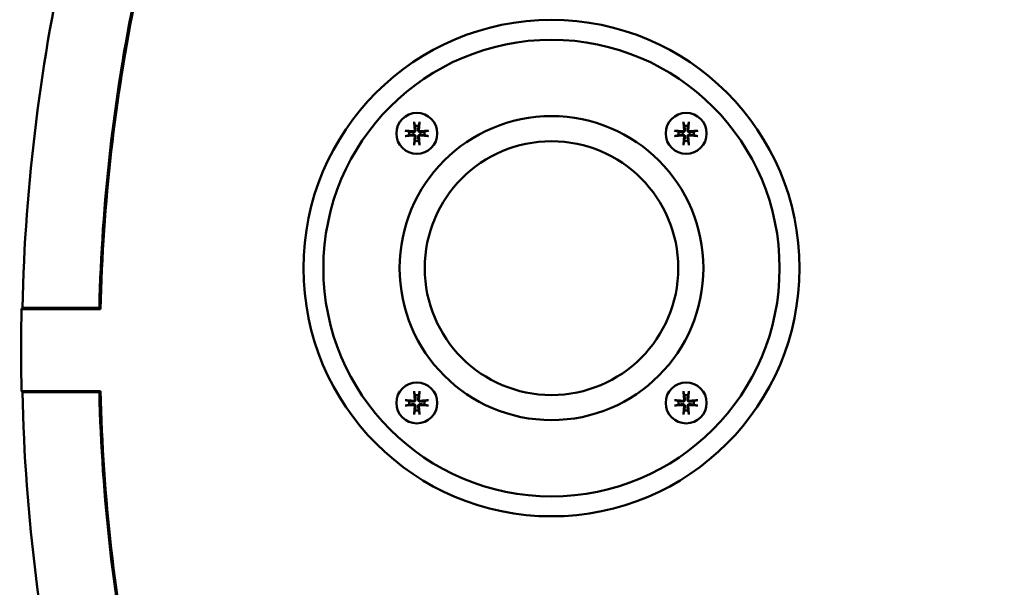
# Model space of a CAD drawing. Header units: millimetres. Extents: x 0 to 1680, y 0 to 1188.
# Tile 25 of 28: x 1213 to 1333, y 767 to 836. Entities that reach past the tile are written whole.
import ezdxf

# ---------------------------------------------------------------- set-up
doc = ezdxf.new("R2010")
doc.units = ezdxf.units.MM
doc.header["$LTSCALE"] = 4
doc.layers.add('Видимый контур (ГОСТ)', color=7, linetype='Continuous', lineweight=50)
doc.layers.add('Размер (ГОСТ)', color=7, linetype='Continuous', lineweight=25)
doc.styles.add('Обычный текст (ГОСТ)', font='GOST Common Italic.ttf')
doc.dimstyles.new('Обычный (ГОСТ)', dxfattribs={"dimscale": 4, "dimtxt": 3.5, "dimasz": 3.5, "dimexe": 1, "dimexo": 0, "dimgap": 0.5, "dimtad": 1, "dimtxsty": 'Обычный текст (ГОСТ)', "dimblk": 'Filled-1', "dimcen": 0.09, "dimdle": 15, "dimclrd": 256, "dimclre": 256, "dimclrt": 256, "dimazin": 2, "dimtfac": 0.714286, "dimtdec": 3, "dimtmove": 0, "dimatfit": 3, "dimfxl": 1, "dimtolj": 1, "dimlwd": 25, "dimlwe": 25, "dimarcsym": 0})

# ---------------------------------------------------------------- blocks, each defined once
blk = doc.blocks.new('Filled-1')
at = {"color": 0}
for p, q in [((0, 0), (-1, 0.1429)), ((-1, 0.1429), (-1, -0.1429)), ((-1, 0), (0, 0)), ((-1, -0.1429), (0, 0))]:
    blk.add_line(p, q, dxfattribs=at)
at = {"color": 0, "flags": 128}
blk.add_lwpolyline([(-1, -0.1429), (0, 0), (-1, 0.1429), (-1, -0.1429)], dxfattribs=at)
at = {"color": 0}
blk.add_solid([(-1, -0.1429), (0, 0), (-1, 0.1429), (-1, -0.1429)], dxfattribs=at)
blk = doc.blocks.new('*D12')
at = {"layer": 'Defpoints', "color": 0, "linetype": 'Continuous', "transparency": 16777216}
for p in [(1218.99, 977.85), (1223.93, 697.85), (1464.26, 697.85)]:
    blk.add_point(p, dxfattribs=at)
at = {"layer": 'Размер (ГОСТ)', "linetype": 'Continuous', "lineweight": 25, "transparency": 16777216}
for p, q in [((1218.99, 977.85), (1468.26, 977.85)), ((1464.26, 963.85), (1464.26, 711.85)), ((1223.93, 697.85), (1468.26, 697.85))]:
    blk.add_line(p, q, dxfattribs=at)
at = {"layer": 'Размер (ГОСТ)', "linetype": 'Continuous', "lineweight": 25, "transparency": 16777216, "xscale": 14, "yscale": 14, "zscale": 14}
for p, rotation in [((1464.26, 977.85), 90), ((1464.26, 697.85), 270)]:
    blk.add_blockref('Filled-1', p, dxfattribs=dict(at, rotation=rotation))
at = {"layer": 'Размер (ГОСТ)', "linetype": 'Continuous', "lineweight": 25, "transparency": 16777216, "insert": (1448.26, 822.98), "char_height": 14, "attachment_point": 1, "rotation": 90, "style": 'Обычный текст (ГОСТ)'}
blk.add_mtext('\\A1;280', dxfattribs=at)

msp = doc.modelspace()

# ---------------------------------------------------------------- linework, layer by layer
at = {"layer": 'Видимый контур (ГОСТ)'}
for p, q in [((1222.88, 801.252), (1214.141, 801.252)), ((1223.034, 801.095), (1213.38, 801.095)), ((1213.38, 791.095), (1223.034, 791.095)), ((1214.141, 790.938), (1222.88, 790.938))]:
    msp.add_line(p, q, dxfattribs=at)
for centre, radius in [((1278.12, 806.095), 30.299), ((1278.12, 806.095), 27.87), ((1261.67, 822.545), 2.5), ((1278.12, 806.095), 18.554), ((1294.571, 822.545), 2.5), ((1278.12, 806.095), 15.489), ((1261.67, 789.644), 2.5), ((1294.571, 789.644), 2.5)]:
    msp.add_circle(centre, radius, dxfattribs=at)
for centre, radius, start, end in [((1438.433, 796.095), 231.313, 165.4619, 194.5381), ((1438.433, 796.095), 230.614, 166.41796, 193.58204), ((1438.433, 796.095), 225.012, 167.07808, 178.69001), ((1438.433, 796.095), 215.614, 168.394, 178.62943), ((1438.433, 796.095), 215.457, 168.41979, 178.67025), ((1261.67, 822.545), 0.935, 76.76817, 103.23211), ((1294.571, 822.545), 0.935, 76.76803, 103.23197), ((1261.67, 822.545), 0.935, 166.76817, 193.23211), ((1261.67, 822.545), 0.935, 256.76817, 283.23211), ((1261.67, 822.545), 0.935, 346.76817, 13.23211), ((1294.571, 822.545), 0.935, 166.76803, 193.23197), ((1294.571, 822.545), 0.935, 256.76803, 283.23197), ((1294.571, 822.545), 0.935, 346.76803, 13.23197), ((1438.433, 796.095), 225.108, 178.72727, 181.27273), ((1438.433, 796.095), 225.012, 181.30999, 192.92192), ((1438.433, 796.095), 215.614, 181.37057, 191.606), ((1438.433, 796.095), 215.457, 181.32975, 191.58021), ((1261.67, 789.644), 0.935, 76.76813, 103.23207), ((1294.571, 789.644), 0.935, 76.76814, 103.23209), ((1261.67, 789.644), 0.935, 166.76813, 193.23207), ((1261.67, 789.644), 0.935, 346.76813, 13.23207), ((1294.571, 789.644), 0.935, 166.76814, 193.23209), ((1294.571, 789.644), 0.935, 346.76814, 13.23209), ((1261.67, 789.644), 0.935, 256.76813, 283.23207), ((1294.571, 789.644), 0.935, 256.76814, 283.23209)]:
    msp.add_arc(centre, radius, start, end, dxfattribs=at)
for centre, major_axis, ratio, start_param, end_param in [((1261.655, 822.384), (-4.369, 0.398), 0.0871557, 4.8167185, 5.0489208), ((1261.831, 822.56), (0.398, -4.369), 0.0871557, 4.3758571, 4.6080594), ((1261.509, 822.56), (0.398, 4.369), 0.0871557, 4.8167185, 5.0489208), ((1261.685, 822.384), (-4.369, -0.398), 0.0871557, 4.3758571, 4.6080594), ((1294.556, 822.384), (-4.369, 0.398), 0.0871557, 4.8167185, 5.0489208), ((1294.732, 822.56), (0.398, -4.369), 0.0871557, 4.3758571, 4.6080594), ((1294.41, 822.56), (0.398, 4.369), 0.0871557, 4.8167185, 5.0489208), ((1294.586, 822.384), (-4.369, -0.398), 0.0871557, 4.3758571, 4.6080594), ((1261.655, 822.707), (4.369, 0.398), 0.0871557, 4.3758571, 4.6080594), ((1261.831, 822.531), (-0.398, -4.369), 0.0871557, 4.8167185, 5.0489208), ((1261.509, 822.531), (-0.398, 4.369), 0.0871557, 4.3758571, 4.6080594), ((1261.685, 822.707), (4.369, -0.398), 0.0871557, 4.8167185, 5.0489208), ((1294.556, 822.707), (4.369, 0.398), 0.0871557, 4.3758571, 4.6080594), ((1294.732, 822.531), (-0.398, -4.369), 0.0871557, 4.8167185, 5.0489208), ((1294.41, 822.531), (-0.398, 4.369), 0.0871557, 4.3758571, 4.6080594), ((1294.586, 822.707), (4.369, -0.398), 0.0871557, 4.8167185, 5.0489208), ((1438.433, 522.329), (0, 410.858), 0.7456588, 0.8246031, 0.8250808), ((1438.433, 1069.861), (0, -410.858), 0.7456588, 5.4581046, 5.4585822), ((1261.831, 789.659), (0.398, -4.369), 0.0871557, 4.3758571, 4.6080594), ((1261.509, 789.659), (0.398, 4.369), 0.0871557, 4.8167185, 5.0489208), ((1294.732, 789.659), (0.398, -4.369), 0.0871557, 4.3758571, 4.6080594), ((1294.41, 789.659), (0.398, 4.369), 0.0871557, 4.8167185, 5.0489208), ((1261.655, 789.483), (-4.369, 0.398), 0.0871557, 4.8167185, 5.0489208), ((1261.655, 789.805), (4.369, 0.398), 0.0871557, 4.3758571, 4.6080594), ((1261.831, 789.629), (-0.398, -4.369), 0.0871557, 4.8167185, 5.0489208), ((1261.509, 789.629), (-0.398, 4.369), 0.0871557, 4.3758571, 4.6080594), ((1261.685, 789.483), (-4.369, -0.398), 0.0871557, 4.3758571, 4.6080594), ((1261.685, 789.805), (4.369, -0.398), 0.0871557, 4.8167185, 5.0489208), ((1294.556, 789.483), (-4.369, 0.398), 0.0871557, 4.8167185, 5.0489208), ((1294.556, 789.805), (4.369, 0.398), 0.0871557, 4.3758571, 4.6080594), ((1294.732, 789.629), (-0.398, -4.369), 0.0871557, 4.8167185, 5.0489208), ((1294.41, 789.629), (-0.398, 4.369), 0.0871557, 4.3758571, 4.6080594), ((1294.586, 789.483), (-4.369, -0.398), 0.0871557, 4.3758571, 4.6080594), ((1294.586, 789.805), (4.369, -0.398), 0.0871557, 4.8167185, 5.0489208)]:
    msp.add_ellipse(centre, major_axis=major_axis, ratio=ratio, start_param=start_param, end_param=end_param, dxfattribs=at)
for points, knots in [([(1260.245, 822.875), (1260.26, 822.874), (1260.277, 822.873), (1260.31, 822.87), (1260.33, 822.868), (1260.362, 822.863), (1260.379, 822.861), (1260.401, 822.857), (1260.41, 822.855), (1260.417, 822.853)], [0.016435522, 0.016435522, 0.016435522, 0.016435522, 0.020942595, 0.020942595, 0.02618765, 0.02618765, 0.031383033, 0.031383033, 0.035600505, 0.035600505, 0.035600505, 0.035600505]), ([(1261.52, 822.99), (1261.525, 822.956), (1261.522, 822.92), (1261.509, 822.867), (1261.5, 822.845), (1261.477, 822.804), (1261.463, 822.785), (1261.431, 822.753), (1261.411, 822.738), (1261.37, 822.715), (1261.348, 822.706), (1261.296, 822.693), (1261.259, 822.691), (1261.225, 822.695)], [0.115705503, 0.115705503, 0.115705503, 0.115705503, 0.126574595, 0.126574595, 0.133368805, 0.133368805, 0.140163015, 0.140163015, 0.146957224, 0.146957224, 0.153751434, 0.153751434, 0.164620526, 0.164620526, 0.164620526, 0.164620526]), ([(1261.411, 822.981), (1261.413, 822.96), (1261.41, 822.938), (1261.397, 822.897), (1261.387, 822.878), (1261.36, 822.847), (1261.343, 822.833), (1261.305, 822.813), (1261.284, 822.807), (1261.255, 822.804), (1261.245, 822.803), (1261.235, 822.804)], [0, 0, 0, 0, 0.006105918, 0.006105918, 0.012211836, 0.012211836, 0.018306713, 0.018306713, 0.02440159, 0.02440159, 0.027283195, 0.027283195, 0.027283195, 0.027283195]), ([(1261.362, 823.798), (1261.36, 823.805), (1261.358, 823.814), (1261.354, 823.836), (1261.352, 823.853), (1261.348, 823.885), (1261.345, 823.906), (1261.342, 823.938), (1261.341, 823.955), (1261.34, 823.97)], [0.047865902, 0.047865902, 0.047865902, 0.047865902, 0.052083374, 0.052083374, 0.057278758, 0.057278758, 0.062523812, 0.062523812, 0.067030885, 0.067030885, 0.067030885, 0.067030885]), ([(1262.115, 822.695), (1262.081, 822.691), (1262.044, 822.693), (1261.991, 822.706), (1261.97, 822.715), (1261.929, 822.738), (1261.909, 822.753), (1261.877, 822.785), (1261.862, 822.804), (1261.839, 822.845), (1261.831, 822.867), (1261.817, 822.92), (1261.815, 822.956), (1261.82, 822.99)], [0.115705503, 0.115705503, 0.115705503, 0.115705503, 0.126574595, 0.126574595, 0.133368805, 0.133368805, 0.140163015, 0.140163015, 0.146957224, 0.146957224, 0.153751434, 0.153751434, 0.164620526, 0.164620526, 0.164620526, 0.164620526]), ([(1262.105, 822.804), (1262.085, 822.803), (1262.063, 822.805), (1262.022, 822.818), (1262.003, 822.829), (1261.971, 822.855), (1261.957, 822.872), (1261.937, 822.91), (1261.931, 822.931), (1261.928, 822.961), (1261.928, 822.971), (1261.929, 822.981)], [0, 0, 0, 0, 0.006105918, 0.006105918, 0.012211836, 0.012211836, 0.018306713, 0.018306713, 0.02440159, 0.02440159, 0.027283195, 0.027283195, 0.027283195, 0.027283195]), ([(1261.999, 823.97), (1261.999, 823.955), (1261.997, 823.938), (1261.994, 823.906), (1261.992, 823.885), (1261.988, 823.853), (1261.985, 823.836), (1261.981, 823.814), (1261.979, 823.805), (1261.978, 823.798)], [0.016435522, 0.016435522, 0.016435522, 0.016435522, 0.020942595, 0.020942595, 0.02618765, 0.02618765, 0.031383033, 0.031383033, 0.035600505, 0.035600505, 0.035600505, 0.035600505]), ([(1262.923, 822.853), (1262.929, 822.855), (1262.939, 822.857), (1262.961, 822.861), (1262.978, 822.863), (1263.01, 822.868), (1263.03, 822.87), (1263.062, 822.873), (1263.08, 822.874), (1263.094, 822.875)], [0.047865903, 0.047865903, 0.047865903, 0.047865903, 0.052083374, 0.052083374, 0.057278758, 0.057278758, 0.062523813, 0.062523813, 0.067030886, 0.067030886, 0.067030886, 0.067030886]), ([(1293.146, 822.875), (1293.161, 822.874), (1293.179, 822.873), (1293.211, 822.87), (1293.231, 822.868), (1293.263, 822.863), (1293.28, 822.861), (1293.302, 822.857), (1293.311, 822.855), (1293.318, 822.853)], [0.016435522, 0.016435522, 0.016435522, 0.016435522, 0.020942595, 0.020942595, 0.02618765, 0.02618765, 0.031383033, 0.031383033, 0.035600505, 0.035600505, 0.035600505, 0.035600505]), ([(1294.421, 822.99), (1294.426, 822.956), (1294.424, 822.92), (1294.41, 822.867), (1294.402, 822.845), (1294.379, 822.804), (1294.364, 822.785), (1294.332, 822.753), (1294.312, 822.738), (1294.271, 822.715), (1294.249, 822.706), (1294.197, 822.693), (1294.16, 822.691), (1294.126, 822.695)], [0.115705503, 0.115705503, 0.115705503, 0.115705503, 0.126574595, 0.126574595, 0.133368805, 0.133368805, 0.140163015, 0.140163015, 0.146957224, 0.146957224, 0.153751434, 0.153751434, 0.164620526, 0.164620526, 0.164620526, 0.164620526]), ([(1294.312, 822.981), (1294.314, 822.96), (1294.312, 822.938), (1294.299, 822.897), (1294.288, 822.878), (1294.262, 822.847), (1294.245, 822.833), (1294.207, 822.813), (1294.185, 822.807), (1294.156, 822.804), (1294.146, 822.803), (1294.136, 822.804)], [0, 0, 0, 0, 0.006105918, 0.006105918, 0.012211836, 0.012211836, 0.018306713, 0.018306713, 0.02440159, 0.02440159, 0.027283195, 0.027283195, 0.027283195, 0.027283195]), ([(1294.263, 823.798), (1294.261, 823.805), (1294.259, 823.814), (1294.256, 823.836), (1294.253, 823.853), (1294.249, 823.885), (1294.247, 823.906), (1294.244, 823.938), (1294.242, 823.955), (1294.241, 823.97)], [0.047865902, 0.047865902, 0.047865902, 0.047865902, 0.052083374, 0.052083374, 0.057278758, 0.057278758, 0.062523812, 0.062523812, 0.067030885, 0.067030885, 0.067030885, 0.067030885]), ([(1295.016, 822.695), (1294.982, 822.691), (1294.945, 822.693), (1294.893, 822.706), (1294.871, 822.715), (1294.83, 822.738), (1294.81, 822.753), (1294.778, 822.785), (1294.764, 822.804), (1294.741, 822.845), (1294.732, 822.867), (1294.719, 822.92), (1294.716, 822.956), (1294.721, 822.99)], [0.115705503, 0.115705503, 0.115705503, 0.115705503, 0.126574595, 0.126574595, 0.133368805, 0.133368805, 0.140163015, 0.140163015, 0.146957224, 0.146957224, 0.153751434, 0.153751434, 0.164620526, 0.164620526, 0.164620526, 0.164620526]), ([(1295.006, 822.804), (1294.986, 822.803), (1294.964, 822.805), (1294.923, 822.818), (1294.904, 822.829), (1294.873, 822.855), (1294.859, 822.872), (1294.838, 822.91), (1294.832, 822.931), (1294.829, 822.961), (1294.829, 822.971), (1294.83, 822.981)], [0, 0, 0, 0, 0.006105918, 0.006105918, 0.012211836, 0.012211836, 0.018306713, 0.018306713, 0.02440159, 0.02440159, 0.027283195, 0.027283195, 0.027283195, 0.027283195]), ([(1294.901, 823.97), (1294.9, 823.955), (1294.898, 823.938), (1294.895, 823.906), (1294.893, 823.885), (1294.889, 823.853), (1294.887, 823.836), (1294.883, 823.814), (1294.881, 823.805), (1294.879, 823.798)], [0.016435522, 0.016435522, 0.016435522, 0.016435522, 0.020942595, 0.020942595, 0.02618765, 0.02618765, 0.031383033, 0.031383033, 0.035600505, 0.035600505, 0.035600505, 0.035600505]), ([(1295.824, 822.853), (1295.831, 822.855), (1295.84, 822.857), (1295.862, 822.861), (1295.879, 822.863), (1295.911, 822.868), (1295.931, 822.87), (1295.964, 822.873), (1295.981, 822.874), (1295.996, 822.875)], [0.047865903, 0.047865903, 0.047865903, 0.047865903, 0.052083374, 0.052083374, 0.057278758, 0.057278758, 0.062523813, 0.062523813, 0.067030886, 0.067030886, 0.067030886, 0.067030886]), ([(1260.417, 822.238), (1260.41, 822.236), (1260.401, 822.234), (1260.379, 822.23), (1260.362, 822.227), (1260.33, 822.223), (1260.31, 822.221), (1260.277, 822.218), (1260.26, 822.217), (1260.245, 822.216)], [0.047865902, 0.047865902, 0.047865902, 0.047865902, 0.052083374, 0.052083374, 0.057278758, 0.057278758, 0.062523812, 0.062523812, 0.067030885, 0.067030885, 0.067030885, 0.067030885]), ([(1261.225, 822.395), (1261.259, 822.4), (1261.296, 822.398), (1261.348, 822.384), (1261.37, 822.376), (1261.411, 822.353), (1261.431, 822.338), (1261.463, 822.306), (1261.477, 822.287), (1261.5, 822.246), (1261.509, 822.224), (1261.522, 822.171), (1261.525, 822.134), (1261.52, 822.1)], [0.115705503, 0.115705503, 0.115705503, 0.115705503, 0.126574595, 0.126574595, 0.133368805, 0.133368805, 0.140163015, 0.140163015, 0.146957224, 0.146957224, 0.153751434, 0.153751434, 0.164620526, 0.164620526, 0.164620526, 0.164620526]), ([(1261.235, 822.286), (1261.255, 822.288), (1261.277, 822.286), (1261.318, 822.273), (1261.337, 822.262), (1261.368, 822.236), (1261.382, 822.219), (1261.403, 822.181), (1261.409, 822.16), (1261.412, 822.13), (1261.412, 822.12), (1261.411, 822.11)], [0, 0, 0, 0, 0.006108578, 0.006108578, 0.012217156, 0.012217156, 0.018309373, 0.018309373, 0.02440159, 0.02440159, 0.027283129, 0.027283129, 0.027283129, 0.027283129]), ([(1261.82, 822.1), (1261.815, 822.134), (1261.817, 822.171), (1261.831, 822.224), (1261.839, 822.246), (1261.862, 822.287), (1261.877, 822.306), (1261.909, 822.338), (1261.929, 822.353), (1261.97, 822.376), (1261.991, 822.384), (1262.044, 822.398), (1262.081, 822.4), (1262.115, 822.395)], [0.115705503, 0.115705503, 0.115705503, 0.115705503, 0.126574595, 0.126574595, 0.133368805, 0.133368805, 0.140163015, 0.140163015, 0.146957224, 0.146957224, 0.153751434, 0.153751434, 0.164620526, 0.164620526, 0.164620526, 0.164620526]), ([(1261.929, 822.11), (1261.927, 822.13), (1261.929, 822.152), (1261.942, 822.193), (1261.953, 822.213), (1261.979, 822.244), (1261.996, 822.258), (1262.034, 822.278), (1262.055, 822.284), (1262.085, 822.287), (1262.095, 822.287), (1262.105, 822.286)], [0, 0, 0, 0, 0.006105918, 0.006105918, 0.012211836, 0.012211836, 0.018306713, 0.018306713, 0.02440159, 0.02440159, 0.027283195, 0.027283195, 0.027283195, 0.027283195]), ([(1263.094, 822.216), (1263.08, 822.217), (1263.062, 822.218), (1263.03, 822.221), (1263.01, 822.223), (1262.978, 822.227), (1262.961, 822.23), (1262.939, 822.234), (1262.929, 822.236), (1262.923, 822.238)], [0.016435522, 0.016435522, 0.016435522, 0.016435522, 0.020942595, 0.020942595, 0.02618765, 0.02618765, 0.031383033, 0.031383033, 0.035600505, 0.035600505, 0.035600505, 0.035600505]), ([(1293.318, 822.238), (1293.311, 822.236), (1293.302, 822.234), (1293.28, 822.23), (1293.263, 822.227), (1293.231, 822.223), (1293.211, 822.221), (1293.179, 822.218), (1293.161, 822.217), (1293.146, 822.216)], [0.047865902, 0.047865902, 0.047865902, 0.047865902, 0.052083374, 0.052083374, 0.057278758, 0.057278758, 0.062523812, 0.062523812, 0.067030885, 0.067030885, 0.067030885, 0.067030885]), ([(1294.126, 822.395), (1294.16, 822.4), (1294.197, 822.398), (1294.249, 822.384), (1294.271, 822.376), (1294.312, 822.353), (1294.332, 822.338), (1294.364, 822.306), (1294.379, 822.287), (1294.402, 822.246), (1294.41, 822.224), (1294.424, 822.171), (1294.426, 822.134), (1294.421, 822.1)], [0.115705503, 0.115705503, 0.115705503, 0.115705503, 0.126574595, 0.126574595, 0.133368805, 0.133368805, 0.140163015, 0.140163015, 0.146957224, 0.146957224, 0.153751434, 0.153751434, 0.164620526, 0.164620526, 0.164620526, 0.164620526]), ([(1294.136, 822.286), (1294.156, 822.288), (1294.178, 822.286), (1294.219, 822.273), (1294.238, 822.262), (1294.27, 822.236), (1294.284, 822.219), (1294.304, 822.181), (1294.31, 822.16), (1294.313, 822.13), (1294.313, 822.12), (1294.312, 822.11)], [0, 0, 0, 0, 0.006108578, 0.006108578, 0.012217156, 0.012217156, 0.018309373, 0.018309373, 0.02440159, 0.02440159, 0.027283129, 0.027283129, 0.027283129, 0.027283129]), ([(1294.721, 822.1), (1294.716, 822.134), (1294.719, 822.171), (1294.732, 822.224), (1294.741, 822.246), (1294.764, 822.287), (1294.778, 822.306), (1294.81, 822.338), (1294.83, 822.353), (1294.871, 822.376), (1294.893, 822.384), (1294.945, 822.398), (1294.982, 822.4), (1295.016, 822.395)], [0.115705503, 0.115705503, 0.115705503, 0.115705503, 0.126574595, 0.126574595, 0.133368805, 0.133368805, 0.140163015, 0.140163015, 0.146957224, 0.146957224, 0.153751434, 0.153751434, 0.164620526, 0.164620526, 0.164620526, 0.164620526]), ([(1294.83, 822.11), (1294.828, 822.13), (1294.831, 822.152), (1294.844, 822.193), (1294.854, 822.213), (1294.88, 822.244), (1294.897, 822.258), (1294.936, 822.278), (1294.957, 822.284), (1294.986, 822.287), (1294.996, 822.287), (1295.006, 822.286)], [0, 0, 0, 0, 0.006105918, 0.006105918, 0.012211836, 0.012211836, 0.018306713, 0.018306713, 0.02440159, 0.02440159, 0.027283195, 0.027283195, 0.027283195, 0.027283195]), ([(1295.996, 822.216), (1295.981, 822.217), (1295.964, 822.218), (1295.931, 822.221), (1295.911, 822.223), (1295.879, 822.227), (1295.862, 822.23), (1295.84, 822.234), (1295.831, 822.236), (1295.824, 822.238)], [0.016435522, 0.016435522, 0.016435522, 0.016435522, 0.020942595, 0.020942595, 0.02618765, 0.02618765, 0.031383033, 0.031383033, 0.035600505, 0.035600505, 0.035600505, 0.035600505]), ([(1261.34, 821.121), (1261.341, 821.136), (1261.342, 821.153), (1261.345, 821.185), (1261.348, 821.206), (1261.352, 821.238), (1261.354, 821.255), (1261.358, 821.276), (1261.36, 821.286), (1261.362, 821.292)], [0.016435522, 0.016435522, 0.016435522, 0.016435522, 0.020942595, 0.020942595, 0.02618765, 0.02618765, 0.031383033, 0.031383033, 0.035600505, 0.035600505, 0.035600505, 0.035600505]), ([(1261.978, 821.292), (1261.979, 821.286), (1261.981, 821.276), (1261.985, 821.255), (1261.988, 821.238), (1261.992, 821.206), (1261.994, 821.185), (1261.997, 821.153), (1261.999, 821.136), (1261.999, 821.121)], [0.047865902, 0.047865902, 0.047865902, 0.047865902, 0.052083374, 0.052083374, 0.057278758, 0.057278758, 0.062523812, 0.062523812, 0.067030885, 0.067030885, 0.067030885, 0.067030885]), ([(1294.241, 821.121), (1294.242, 821.136), (1294.244, 821.153), (1294.247, 821.185), (1294.249, 821.206), (1294.253, 821.238), (1294.256, 821.255), (1294.259, 821.276), (1294.261, 821.286), (1294.263, 821.292)], [0.016435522, 0.016435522, 0.016435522, 0.016435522, 0.020942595, 0.020942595, 0.02618765, 0.02618765, 0.031383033, 0.031383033, 0.035600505, 0.035600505, 0.035600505, 0.035600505]), ([(1294.879, 821.292), (1294.881, 821.286), (1294.883, 821.276), (1294.887, 821.255), (1294.889, 821.238), (1294.893, 821.206), (1294.895, 821.185), (1294.898, 821.153), (1294.9, 821.136), (1294.901, 821.121)], [0.047865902, 0.047865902, 0.047865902, 0.047865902, 0.052083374, 0.052083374, 0.057278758, 0.057278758, 0.062523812, 0.062523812, 0.067030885, 0.067030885, 0.067030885, 0.067030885]), ([(1213.48, 801.239), (1213.562, 801.243), (1213.663, 801.246), (1213.873, 801.25), (1214.018, 801.252), (1214.141, 801.252)], [0.080339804, 0.080339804, 0.080339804, 0.080339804, 0.111249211, 0.111249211, 0.148272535, 0.148272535, 0.148272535, 0.148272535]), ([(1214.141, 790.938), (1214.018, 790.938), (1213.873, 790.939), (1213.663, 790.944), (1213.562, 790.947), (1213.48, 790.951)], [0.44459589, 0.44459589, 0.44459589, 0.44459589, 0.481619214, 0.481619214, 0.512528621, 0.512528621, 0.512528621, 0.512528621]), ([(1261.362, 790.897), (1261.36, 790.904), (1261.358, 790.913), (1261.354, 790.935), (1261.352, 790.952), (1261.348, 790.984), (1261.345, 791.004), (1261.342, 791.037), (1261.341, 791.054), (1261.34, 791.069)], [0.047865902, 0.047865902, 0.047865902, 0.047865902, 0.052083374, 0.052083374, 0.057278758, 0.057278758, 0.062523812, 0.062523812, 0.067030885, 0.067030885, 0.067030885, 0.067030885]), ([(1261.999, 791.069), (1261.999, 791.054), (1261.997, 791.037), (1261.994, 791.004), (1261.992, 790.984), (1261.988, 790.952), (1261.985, 790.935), (1261.981, 790.913), (1261.979, 790.904), (1261.978, 790.897)], [0.016435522, 0.016435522, 0.016435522, 0.016435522, 0.020942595, 0.020942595, 0.02618765, 0.02618765, 0.031383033, 0.031383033, 0.035600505, 0.035600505, 0.035600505, 0.035600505]), ([(1294.263, 790.897), (1294.261, 790.904), (1294.259, 790.913), (1294.256, 790.935), (1294.253, 790.952), (1294.249, 790.984), (1294.247, 791.004), (1294.244, 791.037), (1294.242, 791.054), (1294.241, 791.069)], [0.047865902, 0.047865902, 0.047865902, 0.047865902, 0.052083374, 0.052083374, 0.057278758, 0.057278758, 0.062523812, 0.062523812, 0.067030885, 0.067030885, 0.067030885, 0.067030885]), ([(1294.901, 791.069), (1294.9, 791.054), (1294.898, 791.037), (1294.895, 791.004), (1294.893, 790.984), (1294.889, 790.952), (1294.887, 790.935), (1294.883, 790.913), (1294.881, 790.904), (1294.879, 790.897)], [0.016435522, 0.016435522, 0.016435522, 0.016435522, 0.020942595, 0.020942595, 0.02618765, 0.02618765, 0.031383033, 0.031383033, 0.035600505, 0.035600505, 0.035600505, 0.035600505]), ([(1260.245, 789.974), (1260.26, 789.973), (1260.277, 789.971), (1260.31, 789.969), (1260.33, 789.966), (1260.362, 789.962), (1260.379, 789.96), (1260.401, 789.956), (1260.41, 789.954), (1260.417, 789.952)], [0.016435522, 0.016435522, 0.016435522, 0.016435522, 0.020942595, 0.020942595, 0.02618765, 0.02618765, 0.031383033, 0.031383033, 0.035600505, 0.035600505, 0.035600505, 0.035600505]), ([(1260.417, 789.336), (1260.41, 789.335), (1260.401, 789.333), (1260.379, 789.329), (1260.362, 789.326), (1260.33, 789.322), (1260.31, 789.32), (1260.277, 789.317), (1260.26, 789.315), (1260.245, 789.315)], [0.047865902, 0.047865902, 0.047865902, 0.047865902, 0.052083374, 0.052083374, 0.057278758, 0.057278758, 0.062523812, 0.062523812, 0.067030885, 0.067030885, 0.067030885, 0.067030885]), ([(1261.52, 790.089), (1261.525, 790.055), (1261.522, 790.018), (1261.509, 789.966), (1261.5, 789.944), (1261.477, 789.903), (1261.463, 789.883), (1261.431, 789.851), (1261.411, 789.837), (1261.37, 789.814), (1261.348, 789.805), (1261.296, 789.792), (1261.259, 789.789), (1261.225, 789.794)], [0.115705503, 0.115705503, 0.115705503, 0.115705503, 0.126574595, 0.126574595, 0.133368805, 0.133368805, 0.140163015, 0.140163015, 0.146957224, 0.146957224, 0.153751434, 0.153751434, 0.164620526, 0.164620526, 0.164620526, 0.164620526]), ([(1261.225, 789.494), (1261.259, 789.499), (1261.296, 789.497), (1261.348, 789.483), (1261.37, 789.475), (1261.411, 789.452), (1261.431, 789.437), (1261.463, 789.405), (1261.477, 789.385), (1261.5, 789.344), (1261.509, 789.322), (1261.522, 789.27), (1261.525, 789.233), (1261.52, 789.199)], [0.115705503, 0.115705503, 0.115705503, 0.115705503, 0.126574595, 0.126574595, 0.133368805, 0.133368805, 0.140163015, 0.140163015, 0.146957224, 0.146957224, 0.153751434, 0.153751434, 0.164620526, 0.164620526, 0.164620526, 0.164620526]), ([(1261.411, 790.079), (1261.413, 790.059), (1261.41, 790.037), (1261.397, 789.996), (1261.387, 789.977), (1261.36, 789.946), (1261.343, 789.932), (1261.305, 789.911), (1261.284, 789.905), (1261.255, 789.902), (1261.245, 789.902), (1261.235, 789.903)], [0, 0, 0, 0, 0.006105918, 0.006105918, 0.012211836, 0.012211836, 0.018306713, 0.018306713, 0.02440159, 0.02440159, 0.027283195, 0.027283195, 0.027283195, 0.027283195]), ([(1261.235, 789.385), (1261.255, 789.387), (1261.277, 789.385), (1261.318, 789.372), (1261.337, 789.361), (1261.368, 789.335), (1261.382, 789.318), (1261.403, 789.28), (1261.409, 789.258), (1261.412, 789.229), (1261.412, 789.219), (1261.411, 789.209)], [0, 0, 0, 0, 0.006108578, 0.006108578, 0.012217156, 0.012217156, 0.018309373, 0.018309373, 0.02440159, 0.02440159, 0.027283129, 0.027283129, 0.027283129, 0.027283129]), ([(1262.115, 789.794), (1262.081, 789.789), (1262.044, 789.792), (1261.991, 789.805), (1261.97, 789.814), (1261.929, 789.837), (1261.909, 789.851), (1261.877, 789.883), (1261.862, 789.903), (1261.839, 789.944), (1261.831, 789.966), (1261.817, 790.018), (1261.815, 790.055), (1261.82, 790.089)], [0.115705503, 0.115705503, 0.115705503, 0.115705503, 0.126574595, 0.126574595, 0.133368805, 0.133368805, 0.140163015, 0.140163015, 0.146957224, 0.146957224, 0.153751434, 0.153751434, 0.164620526, 0.164620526, 0.164620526, 0.164620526]), ([(1261.82, 789.199), (1261.815, 789.233), (1261.817, 789.27), (1261.831, 789.322), (1261.839, 789.344), (1261.862, 789.385), (1261.877, 789.405), (1261.909, 789.437), (1261.929, 789.452), (1261.97, 789.475), (1261.991, 789.483), (1262.044, 789.497), (1262.081, 789.499), (1262.115, 789.494)], [0.115705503, 0.115705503, 0.115705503, 0.115705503, 0.126574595, 0.126574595, 0.133368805, 0.133368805, 0.140163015, 0.140163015, 0.146957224, 0.146957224, 0.153751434, 0.153751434, 0.164620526, 0.164620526, 0.164620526, 0.164620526]), ([(1261.929, 789.209), (1261.927, 789.229), (1261.929, 789.251), (1261.942, 789.292), (1261.953, 789.311), (1261.979, 789.343), (1261.996, 789.357), (1262.034, 789.377), (1262.055, 789.383), (1262.085, 789.386), (1262.095, 789.386), (1262.105, 789.385)], [0, 0, 0, 0, 0.006105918, 0.006105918, 0.012211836, 0.012211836, 0.018306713, 0.018306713, 0.02440159, 0.02440159, 0.027283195, 0.027283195, 0.027283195, 0.027283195]), ([(1262.105, 789.903), (1262.085, 789.901), (1262.063, 789.904), (1262.022, 789.917), (1262.003, 789.927), (1261.971, 789.954), (1261.957, 789.971), (1261.937, 790.009), (1261.931, 790.03), (1261.928, 790.059), (1261.928, 790.069), (1261.929, 790.079)], [0, 0, 0, 0, 0.006105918, 0.006105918, 0.012211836, 0.012211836, 0.018306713, 0.018306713, 0.02440159, 0.02440159, 0.027283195, 0.027283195, 0.027283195, 0.027283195]), ([(1262.923, 789.952), (1262.929, 789.954), (1262.939, 789.956), (1262.961, 789.96), (1262.978, 789.962), (1263.01, 789.966), (1263.03, 789.969), (1263.062, 789.971), (1263.08, 789.973), (1263.094, 789.974)], [0.047865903, 0.047865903, 0.047865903, 0.047865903, 0.052083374, 0.052083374, 0.057278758, 0.057278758, 0.062523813, 0.062523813, 0.067030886, 0.067030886, 0.067030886, 0.067030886]), ([(1263.094, 789.315), (1263.08, 789.315), (1263.062, 789.317), (1263.03, 789.32), (1263.01, 789.322), (1262.978, 789.326), (1262.961, 789.329), (1262.939, 789.333), (1262.929, 789.335), (1262.923, 789.336)], [0.016435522, 0.016435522, 0.016435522, 0.016435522, 0.020942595, 0.020942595, 0.02618765, 0.02618765, 0.031383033, 0.031383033, 0.035600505, 0.035600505, 0.035600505, 0.035600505]), ([(1293.146, 789.974), (1293.161, 789.973), (1293.179, 789.971), (1293.211, 789.969), (1293.231, 789.966), (1293.263, 789.962), (1293.28, 789.96), (1293.302, 789.956), (1293.311, 789.954), (1293.318, 789.952)], [0.016435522, 0.016435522, 0.016435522, 0.016435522, 0.020942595, 0.020942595, 0.02618765, 0.02618765, 0.031383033, 0.031383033, 0.035600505, 0.035600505, 0.035600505, 0.035600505]), ([(1293.318, 789.336), (1293.311, 789.335), (1293.302, 789.333), (1293.28, 789.329), (1293.263, 789.326), (1293.231, 789.322), (1293.211, 789.32), (1293.179, 789.317), (1293.161, 789.315), (1293.146, 789.315)], [0.047865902, 0.047865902, 0.047865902, 0.047865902, 0.052083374, 0.052083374, 0.057278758, 0.057278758, 0.062523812, 0.062523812, 0.067030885, 0.067030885, 0.067030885, 0.067030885]), ([(1294.421, 790.089), (1294.426, 790.055), (1294.424, 790.018), (1294.41, 789.966), (1294.402, 789.944), (1294.379, 789.903), (1294.364, 789.883), (1294.332, 789.851), (1294.312, 789.837), (1294.271, 789.814), (1294.249, 789.805), (1294.197, 789.792), (1294.16, 789.789), (1294.126, 789.794)], [0.115705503, 0.115705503, 0.115705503, 0.115705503, 0.126574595, 0.126574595, 0.133368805, 0.133368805, 0.140163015, 0.140163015, 0.146957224, 0.146957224, 0.153751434, 0.153751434, 0.164620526, 0.164620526, 0.164620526, 0.164620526]), ([(1294.126, 789.494), (1294.16, 789.499), (1294.197, 789.497), (1294.249, 789.483), (1294.271, 789.475), (1294.312, 789.452), (1294.332, 789.437), (1294.364, 789.405), (1294.379, 789.385), (1294.402, 789.344), (1294.41, 789.322), (1294.424, 789.27), (1294.426, 789.233), (1294.421, 789.199)], [0.115705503, 0.115705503, 0.115705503, 0.115705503, 0.126574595, 0.126574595, 0.133368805, 0.133368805, 0.140163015, 0.140163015, 0.146957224, 0.146957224, 0.153751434, 0.153751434, 0.164620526, 0.164620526, 0.164620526, 0.164620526]), ([(1294.312, 790.079), (1294.314, 790.059), (1294.312, 790.037), (1294.299, 789.996), (1294.288, 789.977), (1294.262, 789.946), (1294.245, 789.932), (1294.207, 789.911), (1294.185, 789.905), (1294.156, 789.902), (1294.146, 789.902), (1294.136, 789.903)], [0, 0, 0, 0, 0.006105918, 0.006105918, 0.012211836, 0.012211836, 0.018306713, 0.018306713, 0.02440159, 0.02440159, 0.027283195, 0.027283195, 0.027283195, 0.027283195]), ([(1294.136, 789.385), (1294.156, 789.387), (1294.178, 789.385), (1294.219, 789.372), (1294.238, 789.361), (1294.27, 789.335), (1294.284, 789.318), (1294.304, 789.28), (1294.31, 789.258), (1294.313, 789.229), (1294.313, 789.219), (1294.312, 789.209)], [0, 0, 0, 0, 0.006108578, 0.006108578, 0.012217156, 0.012217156, 0.018309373, 0.018309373, 0.02440159, 0.02440159, 0.027283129, 0.027283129, 0.027283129, 0.027283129]), ([(1295.016, 789.794), (1294.982, 789.789), (1294.945, 789.792), (1294.893, 789.805), (1294.871, 789.814), (1294.83, 789.837), (1294.81, 789.851), (1294.778, 789.883), (1294.764, 789.903), (1294.741, 789.944), (1294.732, 789.966), (1294.719, 790.018), (1294.716, 790.055), (1294.721, 790.089)], [0.115705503, 0.115705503, 0.115705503, 0.115705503, 0.126574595, 0.126574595, 0.133368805, 0.133368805, 0.140163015, 0.140163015, 0.146957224, 0.146957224, 0.153751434, 0.153751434, 0.164620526, 0.164620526, 0.164620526, 0.164620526]), ([(1294.721, 789.199), (1294.716, 789.233), (1294.719, 789.27), (1294.732, 789.322), (1294.741, 789.344), (1294.764, 789.385), (1294.778, 789.405), (1294.81, 789.437), (1294.83, 789.452), (1294.871, 789.475), (1294.893, 789.483), (1294.945, 789.497), (1294.982, 789.499), (1295.016, 789.494)], [0.115705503, 0.115705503, 0.115705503, 0.115705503, 0.126574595, 0.126574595, 0.133368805, 0.133368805, 0.140163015, 0.140163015, 0.146957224, 0.146957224, 0.153751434, 0.153751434, 0.164620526, 0.164620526, 0.164620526, 0.164620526]), ([(1294.83, 789.209), (1294.828, 789.229), (1294.831, 789.251), (1294.844, 789.292), (1294.854, 789.311), (1294.88, 789.343), (1294.897, 789.357), (1294.936, 789.377), (1294.957, 789.383), (1294.986, 789.386), (1294.996, 789.386), (1295.006, 789.385)], [0, 0, 0, 0, 0.006105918, 0.006105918, 0.012211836, 0.012211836, 0.018306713, 0.018306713, 0.02440159, 0.02440159, 0.027283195, 0.027283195, 0.027283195, 0.027283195]), ([(1295.006, 789.903), (1294.986, 789.901), (1294.964, 789.904), (1294.923, 789.917), (1294.904, 789.927), (1294.873, 789.954), (1294.859, 789.971), (1294.838, 790.009), (1294.832, 790.03), (1294.829, 790.059), (1294.829, 790.069), (1294.83, 790.079)], [0, 0, 0, 0, 0.006105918, 0.006105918, 0.012211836, 0.012211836, 0.018306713, 0.018306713, 0.02440159, 0.02440159, 0.027283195, 0.027283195, 0.027283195, 0.027283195]), ([(1295.824, 789.952), (1295.831, 789.954), (1295.84, 789.956), (1295.862, 789.96), (1295.879, 789.962), (1295.911, 789.966), (1295.931, 789.969), (1295.964, 789.971), (1295.981, 789.973), (1295.996, 789.974)], [0.047865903, 0.047865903, 0.047865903, 0.047865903, 0.052083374, 0.052083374, 0.057278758, 0.057278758, 0.062523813, 0.062523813, 0.067030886, 0.067030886, 0.067030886, 0.067030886]), ([(1295.996, 789.315), (1295.981, 789.315), (1295.964, 789.317), (1295.931, 789.32), (1295.911, 789.322), (1295.879, 789.326), (1295.862, 789.329), (1295.84, 789.333), (1295.831, 789.335), (1295.824, 789.336)], [0.016435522, 0.016435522, 0.016435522, 0.016435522, 0.020942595, 0.020942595, 0.02618765, 0.02618765, 0.031383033, 0.031383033, 0.035600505, 0.035600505, 0.035600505, 0.035600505]), ([(1261.34, 788.219), (1261.341, 788.234), (1261.342, 788.252), (1261.345, 788.284), (1261.348, 788.304), (1261.352, 788.336), (1261.354, 788.353), (1261.358, 788.375), (1261.36, 788.385), (1261.362, 788.391)], [0.016435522, 0.016435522, 0.016435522, 0.016435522, 0.020942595, 0.020942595, 0.02618765, 0.02618765, 0.031383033, 0.031383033, 0.035600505, 0.035600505, 0.035600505, 0.035600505]), ([(1261.978, 788.391), (1261.979, 788.385), (1261.981, 788.375), (1261.985, 788.353), (1261.988, 788.336), (1261.992, 788.304), (1261.994, 788.284), (1261.997, 788.252), (1261.999, 788.234), (1261.999, 788.219)], [0.047865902, 0.047865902, 0.047865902, 0.047865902, 0.052083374, 0.052083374, 0.057278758, 0.057278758, 0.062523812, 0.062523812, 0.067030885, 0.067030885, 0.067030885, 0.067030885]), ([(1294.241, 788.219), (1294.242, 788.234), (1294.244, 788.252), (1294.247, 788.284), (1294.249, 788.304), (1294.253, 788.336), (1294.256, 788.353), (1294.259, 788.375), (1294.261, 788.385), (1294.263, 788.391)], [0.016435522, 0.016435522, 0.016435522, 0.016435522, 0.020942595, 0.020942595, 0.02618765, 0.02618765, 0.031383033, 0.031383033, 0.035600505, 0.035600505, 0.035600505, 0.035600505]), ([(1294.879, 788.391), (1294.881, 788.385), (1294.883, 788.375), (1294.887, 788.353), (1294.889, 788.336), (1294.893, 788.304), (1294.895, 788.284), (1294.898, 788.252), (1294.9, 788.234), (1294.901, 788.219)], [0.047865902, 0.047865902, 0.047865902, 0.047865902, 0.052083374, 0.052083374, 0.057278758, 0.057278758, 0.062523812, 0.062523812, 0.067030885, 0.067030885, 0.067030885, 0.067030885])]:
    msp.add_open_spline(points, degree=3, knots=knots, dxfattribs=at)
for points, weights in [([(1260.76, 822.759), (1260.615, 822.799), (1260.417, 822.853)], [1, 1.01453007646, 1.00329461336]), ([(1261.362, 823.798), (1261.416, 823.6), (1261.456, 823.456)], [1.00329461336, 1.01453007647, 1]), ([(1261.456, 823.456), (1261.499, 823.146), (1261.52, 822.99)], [1, 1.44094764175, 1.84165152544]), ([(1261.82, 822.99), (1261.841, 823.146), (1261.884, 823.456)], [1.84165152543, 1.44094764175, 1]), ([(1261.884, 823.456), (1261.923, 823.6), (1261.978, 823.798)], [1, 1.01453008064, 1.00329461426]), ([(1262.923, 822.853), (1262.724, 822.799), (1262.58, 822.759)], [1.00329461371, 1.01453007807, 1]), ([(1293.661, 822.759), (1293.517, 822.799), (1293.318, 822.853)], [1, 1.01453007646, 1.00329461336]), ([(1294.263, 823.798), (1294.318, 823.6), (1294.357, 823.456)], [1.00329461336, 1.01453007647, 1]), ([(1294.357, 823.456), (1294.4, 823.146), (1294.421, 822.99)], [1, 1.44094764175, 1.84165152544]), ([(1294.721, 822.99), (1294.742, 823.146), (1294.785, 823.456)], [1.84165152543, 1.44094764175, 1]), ([(1294.785, 823.456), (1294.825, 823.6), (1294.879, 823.798)], [1, 1.01453008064, 1.00329461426]), ([(1295.824, 822.853), (1295.626, 822.799), (1295.481, 822.759)], [1.00329461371, 1.01453007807, 1]), ([(1260.417, 822.238), (1260.615, 822.292), (1260.76, 822.331)], [1.00329461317, 1.01453007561, 1]), ([(1261.225, 822.695), (1261.07, 822.717), (1260.76, 822.759)], [1.84165152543, 1.44094764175, 1]), ([(1260.76, 822.331), (1261.07, 822.374), (1261.225, 822.395)], [1, 1.44094764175, 1.84165152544]), ([(1261.456, 821.635), (1261.416, 821.491), (1261.362, 821.292)], [1, 1.01453007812, 1.00329461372]), ([(1261.52, 822.1), (1261.499, 821.945), (1261.456, 821.635)], [1.84165152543, 1.44094764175, 1]), ([(1261.884, 821.635), (1261.841, 821.945), (1261.82, 822.1)], [1, 1.44094764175, 1.84165152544]), ([(1261.978, 821.292), (1261.923, 821.491), (1261.884, 821.635)], [1.00329461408, 1.01453007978, 1]), ([(1262.58, 822.759), (1262.27, 822.717), (1262.115, 822.695)], [1, 1.44094764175, 1.84165152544]), ([(1262.115, 822.395), (1262.27, 822.374), (1262.58, 822.331)], [1.84165152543, 1.44094764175, 1]), ([(1262.58, 822.331), (1262.724, 822.292), (1262.923, 822.238)], [1, 1.014530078, 1.00329461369]), ([(1293.318, 822.238), (1293.517, 822.292), (1293.661, 822.331)], [1.00329461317, 1.01453007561, 1]), ([(1294.126, 822.695), (1293.971, 822.717), (1293.661, 822.759)], [1.84165152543, 1.44094764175, 1]), ([(1293.661, 822.331), (1293.971, 822.374), (1294.126, 822.395)], [1, 1.44094764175, 1.84165152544]), ([(1294.357, 821.635), (1294.318, 821.491), (1294.263, 821.292)], [1, 1.01453007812, 1.00329461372]), ([(1294.421, 822.1), (1294.4, 821.945), (1294.357, 821.635)], [1.84165152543, 1.44094764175, 1]), ([(1294.785, 821.635), (1294.742, 821.945), (1294.721, 822.1)], [1, 1.44094764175, 1.84165152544]), ([(1294.879, 821.292), (1294.825, 821.491), (1294.785, 821.635)], [1.00329461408, 1.01453007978, 1]), ([(1295.481, 822.759), (1295.171, 822.717), (1295.016, 822.695)], [1, 1.44094764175, 1.84165152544]), ([(1295.016, 822.395), (1295.171, 822.374), (1295.481, 822.331)], [1.84165152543, 1.44094764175, 1]), ([(1295.481, 822.331), (1295.626, 822.292), (1295.824, 822.238)], [1, 1.014530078, 1.00329461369]), ([(1223.034, 801.095), (1222.957, 801.173), (1222.88, 801.252)], [0.999999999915, 0.999999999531, 0.999999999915]), ([(1261.362, 790.897), (1261.416, 790.699), (1261.456, 790.554)], [1.00329461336, 1.01453007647, 1]), ([(1261.456, 790.554), (1261.499, 790.244), (1261.52, 790.089)], [1, 1.44094764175, 1.84165152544]), ([(1261.82, 790.089), (1261.841, 790.244), (1261.884, 790.554)], [1.84165152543, 1.44094764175, 1]), ([(1261.884, 790.554), (1261.923, 790.699), (1261.978, 790.897)], [1, 1.01453008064, 1.00329461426]), ([(1294.263, 790.897), (1294.318, 790.699), (1294.357, 790.554)], [1.00329461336, 1.01453007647, 1]), ([(1294.357, 790.554), (1294.4, 790.244), (1294.421, 790.089)], [1, 1.44094764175, 1.84165152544]), ([(1294.721, 790.089), (1294.742, 790.244), (1294.785, 790.554)], [1.84165152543, 1.44094764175, 1]), ([(1294.785, 790.554), (1294.825, 790.699), (1294.879, 790.897)], [1, 1.01453008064, 1.00329461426]), ([(1260.76, 789.858), (1260.615, 789.898), (1260.417, 789.952)], [1, 1.01453007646, 1.00329461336]), ([(1260.417, 789.336), (1260.615, 789.391), (1260.76, 789.43)], [1.00329461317, 1.01453007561, 1]), ([(1261.225, 789.794), (1261.07, 789.815), (1260.76, 789.858)], [1.84165152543, 1.44094764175, 1]), ([(1260.76, 789.43), (1261.07, 789.473), (1261.225, 789.494)], [1, 1.44094764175, 1.84165152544]), ([(1261.52, 789.199), (1261.499, 789.044), (1261.456, 788.734)], [1.84165152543, 1.44094764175, 1]), ([(1261.884, 788.734), (1261.841, 789.044), (1261.82, 789.199)], [1, 1.44094764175, 1.84165152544]), ([(1262.58, 789.858), (1262.27, 789.815), (1262.115, 789.794)], [1, 1.44094764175, 1.84165152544]), ([(1262.115, 789.494), (1262.27, 789.473), (1262.58, 789.43)], [1.84165152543, 1.44094764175, 1]), ([(1262.923, 789.952), (1262.724, 789.898), (1262.58, 789.858)], [1.00329461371, 1.01453007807, 1]), ([(1262.58, 789.43), (1262.724, 789.391), (1262.923, 789.336)], [1, 1.014530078, 1.00329461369]), ([(1293.661, 789.858), (1293.517, 789.898), (1293.318, 789.952)], [1, 1.01453007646, 1.00329461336]), ([(1293.318, 789.336), (1293.517, 789.391), (1293.661, 789.43)], [1.00329461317, 1.01453007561, 1]), ([(1294.126, 789.794), (1293.971, 789.815), (1293.661, 789.858)], [1.84165152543, 1.44094764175, 1]), ([(1293.661, 789.43), (1293.971, 789.473), (1294.126, 789.494)], [1, 1.44094764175, 1.84165152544]), ([(1294.421, 789.199), (1294.4, 789.044), (1294.357, 788.734)], [1.84165152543, 1.44094764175, 1]), ([(1294.785, 788.734), (1294.742, 789.044), (1294.721, 789.199)], [1, 1.44094764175, 1.84165152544]), ([(1295.481, 789.858), (1295.171, 789.815), (1295.016, 789.794)], [1, 1.44094764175, 1.84165152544]), ([(1295.016, 789.494), (1295.171, 789.473), (1295.481, 789.43)], [1.84165152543, 1.44094764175, 1]), ([(1295.824, 789.952), (1295.626, 789.898), (1295.481, 789.858)], [1.00329461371, 1.01453007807, 1]), ([(1295.481, 789.43), (1295.626, 789.391), (1295.824, 789.336)], [1, 1.014530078, 1.00329461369]), ([(1261.456, 788.734), (1261.416, 788.59), (1261.362, 788.391)], [1, 1.01453007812, 1.00329461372]), ([(1261.978, 788.391), (1261.923, 788.59), (1261.884, 788.734)], [1.00329461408, 1.01453007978, 1]), ([(1294.357, 788.734), (1294.318, 788.59), (1294.263, 788.391)], [1, 1.01453007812, 1.00329461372]), ([(1294.879, 788.391), (1294.825, 788.59), (1294.785, 788.734)], [1.00329461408, 1.01453007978, 1])]:
    msp.add_rational_spline(points, weights, degree=2, dxfattribs=at)
msp.add_open_spline([(1223.034, 791.095), (1222.957, 791.016), (1222.88, 790.938)], degree=2, dxfattribs=at)

# ---------------------------------------------------------------- dimensions: what is measured, and where the dimension line sits
at = {"layer": 'Размер (ГОСТ)', "linetype": 'Continuous', "lineweight": 25}
dim = msp.add_linear_dim(base=(1464.257, 697.846), p1=(1218.989, 977.846), p2=(1223.932, 697.846), angle=90, dimstyle='Обычный (ГОСТ)', override={"dimgap": 0.5, "dimdec": 2, "dimtol": 0, "dimlim": 0, "dimtp": 0, "dimtm": 0, "dimtdec": 3, "dimtofl": 0, "dimatfit": 1}, dxfattribs=at)
dim.commit()
dim.dimension.update_dxf_attribs({"geometry": '*D12', "text_midpoint": (1464.257, 837.846), "dimtype": 160})

doc.saveas('drawing.dxf')
